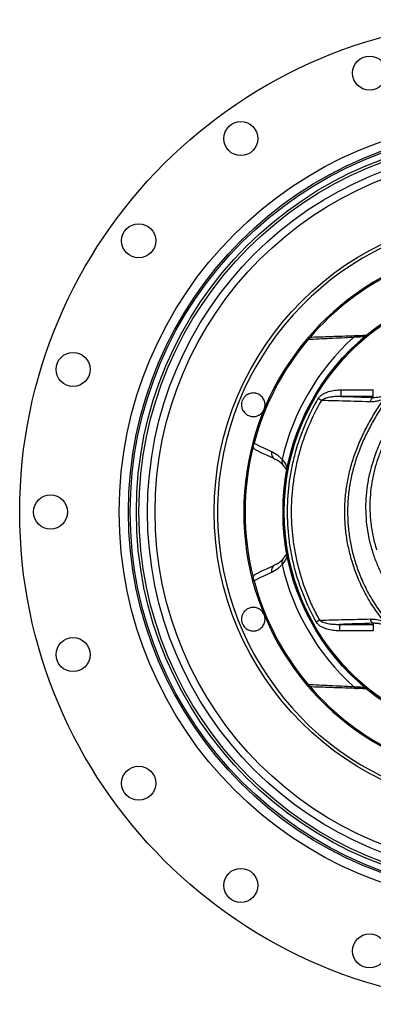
# Model space of a CAD drawing. Header units: millimetres. Extents: x 3040 to 6800, y 3022 to 6782.
# Tile 1 of 9: x 3040 to 4389, y 3022 to 6782. Entities that reach past the tile are written whole.
import ezdxf

# ---------------------------------------------------------------- set-up
doc = ezdxf.new("R2010")
doc.units = ezdxf.units.MM
doc.header["$LTSCALE"] = 5

msp = doc.modelspace()

# ---------------------------------------------------------------- linework, layer by layer
at = {"color": 7, "linetype": 'Continuous', "lineweight": 25}
for p, q in [((4266.9, 5344.1), (4266.9, 5369)), ((4266.9, 5369), (4389.4, 5369)), ((4389.4, 5344.1), (4266.9, 5344.1)), ((4389.4, 5344.1), (4389.4, 5369)), ((4389.4, 5340.2), (4389.4, 5344.1)), ((4389.4, 4477.4), (4389.4, 4473.4)), ((4260.2, 4473.4), (4389.4, 4473.4)), ((4260.2, 4473.4), (4260.2, 4448.4)), ((4389.4, 4448.4), (4260.2, 4448.4)), ((4389.4, 4473.4), (4389.4, 4448.4))]:
    msp.add_line(p, q, dxfattribs=at)
at = {"color": 7, "linetype": 'Continuous', "lineweight": 25, "flags": 128}
for points in [[(4191.5, 5328.3), (4190.1, 5329.1), (4188.7, 5329.9), (4187.2, 5330.8), (4185.6, 5331.7), (4184, 5332.6), (4182.4, 5333.6), (4180.8, 5334.5), (4179.2, 5335.5)], [(4184.1, 4489.4), (4182.8, 4488.6), (4181.3, 4487.8), (4179.8, 4487), (4178.3, 4486.1), (4176.7, 4485.2), (4175.1, 4484.3), (4173.4, 4483.4), (4171.8, 4482.5)]]:
    msp.add_lwpolyline(points, dxfattribs=at)
at = {"color": 7, "linetype": 'Continuous', "lineweight": 25}
for centre, radius in [((4919.7, 4902.5), 1880), ((4375, 6578.7), 65), ((4919.7, 4902.5), 1500), ((3883.7, 6328.4), 65), ((4919.7, 4902.5), 1464.9), ((4919.7, 4902.5), 1458.2), ((4919.7, 4902.5), 1434.8), ((4919.7, 4902.5), 1425), ((4919.7, 4902.5), 1392.3), ((4919.7, 4902.5), 1363.5), ((4919.7, 4902.5), 1137.5), ((3493.8, 5938.4), 65), ((4919.7, 4902.5), 875), ((4919.7, 4902.5), 870), ((3243.4, 5447.1), 65), ((3157.2, 4902.5), 65), ((3243.4, 4357.8), 65), ((3493.8, 3866.5), 65), ((3883.7, 3476.6), 65), ((4375, 3226.2), 65)]:
    msp.add_circle(centre, radius, dxfattribs=at)
for centre, radius, start, end in [((4919.7, 4902.5), 1125, 287.9297, 252.0703), ((4919.7, 4902.5), 1025, 110.5987, 245.0943), ((4919.7, 4902.5), 1020, 115.7892, 139.168), ((4919.7, 4902.5), 874.3, 92.5601, 87.4399), ((4919.7, 4902.5), 901, 132.2903, 167.1467), ((4329.4, 5555.8), 20.7, 92.7189, 140.5514), ((4919.7, 4902.5), 1020, 139.8033, 165.0921), ((4396, 5322.7), 18.7, 110.7419, 178.418), ((4919.7, 4902.5), 1114.7, 157.2083, 157.7917), ((4919.7, 4902.5), 1020, 165.8773, 194.1227), ((4024.2, 5126.3), 24, 163.2649, 243.6383), ((4062.7, 5095.8), 22.6, 161.6587, 221.0253), ((4024.2, 4678.6), 24, 116.3617, 196.7351), ((4062.7, 4709.2), 22.6, 138.9747, 198.3413), ((4919.7, 4902.5), 901, 192.8533, 227.7097), ((4919.7, 4902.5), 1020, 194.9079, 220.1967), ((4919.7, 4902.5), 1114.7, 202.2083, 202.7917), ((4396.2, 4494.4), 18.3, 181.3968, 248.0411), ((4919.7, 4902.5), 1020, 220.832, 244.2108), ((4329.4, 4249.1), 20.7, 219.4486, 267.2811)]:
    msp.add_arc(centre, radius, start, end, dxfattribs=at)
for points, knots in [([(4140.6, 5560.8), (4141.1, 5561.4), (4141.6, 5562.1), (4142.7, 5563.3), (4143.2, 5563.8), (4144, 5564.9), (4144.5, 5565.4), (4145.2, 5566.2), (4145.5, 5566.6), (4146.3, 5567.6), (4146.8, 5568.1), (4147.5, 5568.9), (4147.7, 5569.2), (4147.9, 5569.4)], [0, 0, 0, 0, 0.125, 0.125, 0.25, 0.25, 0.375, 0.375, 0.5, 0.5, 0.75, 0.75, 1, 1, 1, 1]), ([(4313.4, 5569), (4282.8, 5567.5), (4253.3, 5566.1), (4195.9, 5563.4), (4167.9, 5562.1), (4140.6, 5560.8)], [0, 0, 0, 0, 0.5, 0.5, 1, 1, 1, 1]), ([(4154.9, 5570.5), (4182.4, 5571.4), (4210.5, 5572.4), (4268.1, 5574.4), (4297.7, 5575.4), (4328.4, 5576.5)], [0, 0, 0, 0, 0.5, 0.5, 1, 1, 1, 1]), ([(4328.4, 5576.5), (4338.4, 5576.9), (4351.5, 5577.3), (4361.9, 5577.7), (4364.4, 5577.8)], [0, 0, 0, 0, 0.756717, 1, 1, 1, 1]), ([(3972.7, 5294.7), (3973.9, 5297.7), (3974.8, 5300.7), (3975.7, 5305.4), (3975.9, 5306.9), (3976.1, 5310), (3976.2, 5311.6), (3976.1, 5314.6), (3976, 5316.1), (3975.6, 5319.1), (3975.3, 5320.6), (3974.7, 5323.4), (3974.3, 5324.8), (3973.4, 5327.5), (3972.9, 5328.8), (3971.2, 5332.7), (3969.8, 5335.1), (3966.8, 5339.6), (3965.1, 5341.6), (3961.4, 5345.4), (3959.4, 5347.1), (3955.2, 5350.1), (3952.9, 5351.4), (3948.3, 5353.6), (3945.9, 5354.5), (3942.2, 5355.6), (3940.9, 5355.9), (3938.4, 5356.4), (3937.1, 5356.6), (3933.1, 5357), (3930.5, 5357), (3925.2, 5356.6), (3922.5, 5356.2), (3918.5, 5355.2), (3917.1, 5354.7), (3914.5, 5353.8), (3913.2, 5353.2), (3910.6, 5352), (3909.3, 5351.3), (3906.8, 5349.8), (3905.5, 5349), (3901.9, 5346.3), (3899.6, 5344.2), (3896.6, 5340.8), (3895.6, 5339.6), (3893.7, 5337), (3892.9, 5335.7), (3892.1, 5334.3)], [0, 0, 0, 0, 0.0625, 0.0625, 0.09375, 0.09375, 0.125, 0.125, 0.15625, 0.15625, 0.1875, 0.1875, 0.21875, 0.21875, 0.25, 0.25, 0.3125, 0.3125, 0.375, 0.375, 0.4375, 0.4375, 0.5, 0.5, 0.5625, 0.5625, 0.59375, 0.59375, 0.625, 0.625, 0.6875, 0.6875, 0.75, 0.75, 0.78125, 0.78125, 0.8125, 0.8125, 0.84375, 0.84375, 0.875, 0.875, 0.9375, 0.9375, 0.96875, 0.96875, 1, 1, 1, 1]), ([(4179.2, 5335.5), (4181.2, 5339.1), (4183.9, 5342.1), (4188.4, 5346.3), (4189.9, 5347.6), (4193.2, 5350.1), (4194.9, 5351.2), (4200.1, 5354.4), (4203.7, 5356.3), (4211.2, 5359.5), (4215, 5360.9), (4226.7, 5364.6), (4234.6, 5366.3), (4246.6, 5367.9), (4250.7, 5368.3), (4258.8, 5368.9), (4262.9, 5369), (4266.9, 5369)], [0, 0, 0, 0, 0.125, 0.125, 0.1875, 0.1875, 0.25, 0.25, 0.375, 0.375, 0.5, 0.5, 0.75, 0.75, 0.875, 0.875, 1, 1, 1, 1]), ([(4266.9, 5344.1), (4260.4, 5344.2), (4253.9, 5344), (4240.9, 5343.2), (4234.4, 5342.6), (4224.7, 5341.1), (4221.5, 5340.5), (4215.1, 5339.1), (4212, 5338.3), (4207.3, 5336.8), (4205.7, 5336.3), (4202.7, 5335.1), (4201.1, 5334.5), (4198.2, 5333), (4196.7, 5332.3), (4194, 5330.5), (4192.7, 5329.5), (4191.5, 5328.3)], [0, 0, 0, 0, 0.25, 0.25, 0.5, 0.5, 0.625, 0.625, 0.75, 0.75, 0.8125, 0.8125, 0.875, 0.875, 0.9375, 0.9375, 1, 1, 1, 1]), ([(4266.9, 5344.1), (4267.6, 5344), (4308.3, 5342.7), (4349.2, 5341.5), (4389.4, 5340.2)], [0, 0, 0, 0, 0.015264, 1, 1, 1, 1]), ([(4389.4, 5340.2), (4393.1, 5340.2), (4400.7, 5340.1), (4412.2, 5341.9), (4423.7, 5345.2), (4435.2, 5350.1), (4442.5, 5355), (4446.2, 5357.5)], [0, 0, 0, 0, 0.202354, 0.407379, 0.601633, 0.799769, 1, 1, 1, 1]), ([(3887.7, 5323.8), (3886.9, 5320.7), (3886.4, 5317.6), (3886.1, 5313), (3886.1, 5311.4), (3886.3, 5308.3), (3886.4, 5306.8), (3886.8, 5303.9), (3887.1, 5302.4), (3887.8, 5299.6), (3888.3, 5298.2), (3889.7, 5294.1), (3890.9, 5291.5), (3893.7, 5286.8), (3895.4, 5284.5), (3898.9, 5280.5), (3900.8, 5278.6), (3903.8, 5276.2), (3904.9, 5275.4), (3907.1, 5273.9), (3908.2, 5273.2), (3911.5, 5271.4), (3913.9, 5270.3), (3918.7, 5268.6), (3921.3, 5268), (3926.4, 5267.1), (3928.9, 5266.9), (3934.2, 5267), (3936.8, 5267.2), (3942.2, 5268.2), (3944.8, 5269), (3948.7, 5270.5), (3950, 5271.1), (3952.6, 5272.4), (3953.8, 5273.1), (3957.6, 5275.4), (3959.9, 5277.2), (3963.2, 5280.4), (3964.3, 5281.5), (3966.3, 5283.9), (3967.3, 5285.1), (3969.1, 5287.7), (3969.9, 5289), (3971.4, 5291.8), (3972.1, 5293.2), (3972.7, 5294.7)], [0, 0, 0, 0, 0.0625, 0.0625, 0.09375, 0.09375, 0.125, 0.125, 0.15625, 0.15625, 0.1875, 0.1875, 0.25, 0.25, 0.3125, 0.3125, 0.375, 0.375, 0.40625, 0.40625, 0.4375, 0.4375, 0.5, 0.5, 0.5625, 0.5625, 0.625, 0.625, 0.6875, 0.6875, 0.75, 0.75, 0.78125, 0.78125, 0.8125, 0.8125, 0.875, 0.875, 0.90625, 0.90625, 0.9375, 0.9375, 0.96875, 0.96875, 1, 1, 1, 1]), ([(4171.8, 4482.5), (4153.4, 4515.2), (4137.4, 4548.8), (4109.8, 4617.5), (4098.3, 4652.6), (4084.5, 4706.4), (4080.4, 4724.6), (4075.2, 4752), (4073.6, 4761.3), (4070.7, 4779.8), (4069.4, 4789.1), (4063.8, 4835.6), (4061.7, 4872.7), (4062.3, 4946.7), (4065, 4983.7), (4071.4, 5029.9), (4072.9, 5039.1), (4076.1, 5057.6), (4077.8, 5066.8), (4083.5, 5094.3), (4087.9, 5112.5), (4102.7, 5166.3), (4114.9, 5201.3), (4143.6, 5269.7), (4160.2, 5303), (4179.2, 5335.5)], [0, 0, 0, 0, 0.125, 0.125, 0.25, 0.25, 0.3125, 0.3125, 0.34375, 0.34375, 0.375, 0.375, 0.5, 0.5, 0.625, 0.625, 0.65625, 0.65625, 0.6875, 0.6875, 0.75, 0.75, 0.875, 0.875, 1, 1, 1, 1]), ([(4191.5, 5328.3), (4172.8, 5296.5), (4156.5, 5263.8), (4128.2, 5196.8), (4116.3, 5162.5), (4101.7, 5109.7), (4097.4, 5091.9), (4091.8, 5064.9), (4090.1, 5055.8), (4086.9, 5037.8), (4085.5, 5028.7), (4079.2, 4983.4), (4076.5, 4947.2), (4075.7, 4874.5), (4077.7, 4838.1), (4083.2, 4792.6), (4084.4, 4783.4), (4087.2, 4765.2), (4088.8, 4756.1), (4092.2, 4738), (4094, 4729), (4098, 4711), (4100.1, 4702.1), (4111.5, 4657.7), (4122.9, 4622.9), (4143.3, 4571.9), (4150.7, 4555), (4166.6, 4521.8), (4175.1, 4505.5), (4184.1, 4489.4)], [0, 0, 0, 0, 0.125, 0.125, 0.25, 0.25, 0.3125, 0.3125, 0.34375, 0.34375, 0.375, 0.375, 0.5, 0.5, 0.625, 0.625, 0.65625, 0.65625, 0.6875, 0.6875, 0.71875, 0.71875, 0.75, 0.75, 0.875, 0.875, 0.9375, 0.9375, 1, 1, 1, 1]), ([(4377.3, 5323.2), (4337, 5324.3), (4275, 5326), (4213.2, 5327.7), (4191.5, 5328.3)], [0, 0, 0, 0, 0.649038, 1, 1, 1, 1]), ([(4431.2, 4483.5), (4417.8, 4500.8), (4390.9, 4535.6), (4357.4, 4592.5), (4330.7, 4648.7), (4310.7, 4703.8), (4296.2, 4756.9), (4286.1, 4811), (4280.6, 4865.7), (4279.9, 4920.6), (4283.8, 4975.5), (4292.3, 5029.8), (4305.4, 5083.7), (4323.1, 5136.6), (4344.9, 5188.5), (4370.2, 5238.9), (4398.4, 5287.7), (4419.4, 5318.9), (4429.9, 5334.4)], [0, 0, 0, 0, 0.071629, 0.143435, 0.215065, 0.274774, 0.334691, 0.394602, 0.454303, 0.513994, 0.573901, 0.633816, 0.693518, 0.754624, 0.815919, 0.87735, 0.93878, 1, 1, 1, 1]), ([(4438.4, 5328.7), (4428.1, 5313.3), (4407.5, 5282.4), (4379.7, 5234.1), (4354.7, 5184.3), (4333.2, 5133), (4315.7, 5080.8), (4302.9, 5027.7), (4294.5, 4974.3), (4290.6, 4920.3), (4291.4, 4866.3), (4296.8, 4812.5), (4306.7, 4759.3), (4321, 4707.1), (4340.6, 4652.8), (4366.8, 4597.5), (4399.8, 4541.5), (4426.2, 4507.3), (4439.4, 4490.2)], [0, 0, 0, 0, 0.061411, 0.123029, 0.184642, 0.246117, 0.307408, 0.367015, 0.426833, 0.486643, 0.546239, 0.605859, 0.665688, 0.725524, 0.785153, 0.856711, 0.928443, 1, 1, 1, 1]), ([(4429.9, 5334.4), (4422.1, 5331.3), (4409.6, 5326.2), (4391.8, 5323.4), (4382.1, 5323.3), (4377.3, 5323.2)], [0, 0, 0, 0, 0.4447522, 0.7202477, 1, 1, 1, 1]), ([(3930.5, 5151.4), (3930.7, 5152), (3930.9, 5152.7), (3931.3, 5154.3), (3931.5, 5155.2), (3931.9, 5156.8), (3932.1, 5157.4), (3932.4, 5158.7), (3932.6, 5159.3), (3932.9, 5160.8), (3933.1, 5161.5), (3933.6, 5163.2), (3933.8, 5164), (3934, 5164.9)], [0, 0, 0, 0, 0.25, 0.25, 0.5, 0.5, 0.625, 0.625, 0.75, 0.75, 0.875, 0.875, 1, 1, 1, 1]), ([(3944.3, 5137.1), (3942.8, 5137.8), (3941.3, 5138.6), (3938.6, 5140.6), (3937.3, 5141.7), (3934.9, 5144.1), (3933.8, 5145.5), (3932, 5148.3), (3931.2, 5149.8), (3930.5, 5151.4)], [0, 0, 0, 0, 0.25, 0.25, 0.5, 0.5, 0.75, 0.75, 1, 1, 1, 1]), ([(4001.2, 5133.2), (4008.3, 5129.8), (4015.3, 5125.7), (4025.3, 5118.3), (4028.6, 5115.6), (4035, 5109.6), (4038.2, 5106.4), (4041.3, 5102.9)], [0, 0, 0, 0, 0.5, 0.5, 0.75, 0.75, 1, 1, 1, 1]), ([(4045.7, 5081), (4043.2, 5083.7), (4040.6, 5086.3), (4035.4, 5090.9), (4032.8, 5093), (4024.8, 5098.9), (4019.2, 5102.1), (4013.5, 5104.8)], [0, 0, 0, 0, 0.25, 0.25, 0.5, 0.5, 1, 1, 1, 1]), ([(4059.4, 5061.1), (4059.3, 5061.5), (4055.9, 5069), (4050.7, 5075.1), (4045.7, 5081)], [0, 0, 0, 0, 0.05108, 1, 1, 1, 1]), ([(4045.7, 4724), (4049.3, 4728.2), (4054.7, 4734.5), (4058.3, 4742), (4059.5, 4744.5)], [0, 0, 0, 0, 0.669073, 1, 1, 1, 1]), ([(4041.3, 4702), (4038.2, 4698.5), (4035, 4695.3), (4028.6, 4689.4), (4025.3, 4686.7), (4015.3, 4679.2), (4008.3, 4675.1), (4001.2, 4671.7)], [0, 0, 0, 0, 0.25, 0.25, 0.5, 0.5, 1, 1, 1, 1]), ([(4013.5, 4700.1), (4019.2, 4702.8), (4024.8, 4706), (4032.8, 4711.9), (4035.4, 4714), (4040.6, 4718.7), (4043.2, 4721.2), (4045.7, 4724)], [0, 0, 0, 0, 0.5, 0.5, 0.75, 0.75, 1, 1, 1, 1]), ([(3930.5, 4653.6), (3931.2, 4655.2), (3932, 4656.7), (3933.8, 4659.5), (3934.9, 4660.8), (3937.2, 4663.2), (3938.5, 4664.3), (3941.3, 4666.3), (3942.8, 4667.2), (3944.3, 4667.9)], [0, 0, 0, 0, 0.25, 0.25, 0.5, 0.5, 0.75, 0.75, 1, 1, 1, 1]), ([(3934, 4640.1), (3933.8, 4640.9), (3933.6, 4641.8), (3933.1, 4643.4), (3932.9, 4644.2), (3932.6, 4645.6), (3932.4, 4646.3), (3932.1, 4647.5), (3931.9, 4648.1), (3931.5, 4649.7), (3931.3, 4650.6), (3930.9, 4652.2), (3930.7, 4653), (3930.5, 4653.6)], [0, 0, 0, 0, 0.125, 0.125, 0.25, 0.25, 0.375, 0.375, 0.5, 0.5, 0.75, 0.75, 1, 1, 1, 1]), ([(3972.7, 4510.2), (3971.5, 4513.2), (3970, 4515.9), (3967.3, 4519.9), (3966.3, 4521.1), (3964.3, 4523.5), (3963.2, 4524.6), (3961, 4526.7), (3959.9, 4527.7), (3957.5, 4529.5), (3956.3, 4530.3), (3953.8, 4531.9), (3952.6, 4532.6), (3950, 4533.9), (3948.7, 4534.5), (3944.8, 4536), (3942.1, 4536.7), (3936.8, 4537.7), (3934.1, 4538), (3928.9, 4538), (3926.3, 4537.8), (3921.2, 4537), (3918.6, 4536.3), (3913.8, 4534.6), (3911.5, 4533.6), (3908.1, 4531.7), (3907, 4531), (3904.8, 4529.5), (3903.8, 4528.7), (3900.7, 4526.3), (3898.8, 4524.4), (3895.3, 4520.4), (3893.8, 4518.2), (3891.6, 4514.6), (3891, 4513.4), (3889.8, 4510.8), (3889.2, 4509.5), (3888.3, 4506.8), (3887.8, 4505.4), (3887.1, 4502.6), (3886.8, 4501.1), (3886.2, 4496.6), (3886, 4493.6), (3886.3, 4489), (3886.5, 4487.4), (3887, 4484.3), (3887.3, 4482.7), (3887.7, 4481.2)], [0, 0, 0, 0, 0.0625, 0.0625, 0.09375, 0.09375, 0.125, 0.125, 0.15625, 0.15625, 0.1875, 0.1875, 0.21875, 0.21875, 0.25, 0.25, 0.3125, 0.3125, 0.375, 0.375, 0.4375, 0.4375, 0.5, 0.5, 0.5625, 0.5625, 0.59375, 0.59375, 0.625, 0.625, 0.6875, 0.6875, 0.75, 0.75, 0.78125, 0.78125, 0.8125, 0.8125, 0.84375, 0.84375, 0.875, 0.875, 0.9375, 0.9375, 0.96875, 0.96875, 1, 1, 1, 1]), ([(3892.1, 4470.7), (3893.7, 4467.9), (3895.5, 4465.4), (3898.6, 4461.9), (3899.7, 4460.8), (3901.9, 4458.7), (3903.1, 4457.8), (3905.5, 4456), (3906.7, 4455.2), (3909.3, 4453.6), (3910.6, 4453), (3914.5, 4451.1), (3917.1, 4450.1), (3922.5, 4448.8), (3925.2, 4448.3), (3930.6, 4447.9), (3933.2, 4448), (3937.1, 4448.4), (3938.4, 4448.6), (3941, 4449.1), (3942.3, 4449.4), (3946, 4450.4), (3948.4, 4451.4), (3953, 4453.6), (3955.3, 4454.9), (3959.5, 4457.9), (3961.4, 4459.6), (3965.1, 4463.4), (3966.8, 4465.4), (3969.8, 4469.9), (3971.2, 4472.3), (3972.9, 4476.1), (3973.4, 4477.4), (3974.3, 4480.2), (3974.7, 4481.6), (3975.7, 4485.9), (3976, 4488.8), (3976.2, 4493.4), (3976.1, 4494.9), (3975.9, 4498), (3975.7, 4499.6), (3975.1, 4502.6), (3974.8, 4504.2), (3973.9, 4507.2), (3973.3, 4508.7), (3972.7, 4510.2)], [0, 0, 0, 0, 0.0625, 0.0625, 0.09375, 0.09375, 0.125, 0.125, 0.15625, 0.15625, 0.1875, 0.1875, 0.25, 0.25, 0.3125, 0.3125, 0.375, 0.375, 0.40625, 0.40625, 0.4375, 0.4375, 0.5, 0.5, 0.5625, 0.5625, 0.625, 0.625, 0.6875, 0.6875, 0.75, 0.75, 0.78125, 0.78125, 0.8125, 0.8125, 0.875, 0.875, 0.90625, 0.90625, 0.9375, 0.9375, 0.96875, 0.96875, 1, 1, 1, 1]), ([(4260.2, 4448.4), (4252, 4448.4), (4243.8, 4449), (4227.7, 4451.2), (4219.7, 4452.9), (4207.9, 4456.6), (4204, 4458), (4196.5, 4461.3), (4192.8, 4463.2), (4185.8, 4467.5), (4182.5, 4470), (4178, 4474.2), (4176.6, 4475.7), (4174, 4478.9), (4172.8, 4480.7), (4171.8, 4482.5)], [0, 0, 0, 0, 0.25, 0.25, 0.5, 0.5, 0.625, 0.625, 0.75, 0.75, 0.875, 0.875, 0.9375, 0.9375, 1, 1, 1, 1]), ([(4184.1, 4489.4), (4216.2, 4490.2), (4248.3, 4491), (4312.8, 4492.5), (4345.3, 4493.2), (4377.9, 4493.9)], [0, 0, 0, 0, 0.5, 0.5, 1, 1, 1, 1]), ([(4184.1, 4489.4), (4185.3, 4488.2), (4186.6, 4487.2), (4189.4, 4485.3), (4190.9, 4484.5), (4195.3, 4482.3), (4198.5, 4481.2), (4204.8, 4479.2), (4208, 4478.4), (4214.4, 4477), (4217.7, 4476.4), (4227.4, 4474.9), (4234, 4474.2), (4247.1, 4473.4), (4253.6, 4473.3), (4260.2, 4473.4)], [0, 0, 0, 0, 0.0625, 0.0625, 0.125, 0.125, 0.25, 0.25, 0.375, 0.375, 0.5, 0.5, 0.75, 0.75, 1, 1, 1, 1]), ([(4377.9, 4493.9), (4384.5, 4493.8), (4397.8, 4493.4), (4415.8, 4489.5), (4426.9, 4485.2), (4431.2, 4483.5)], [0, 0, 0, 0, 0.3740323, 0.7575581, 1, 1, 1, 1]), ([(4451.4, 4459.2), (4450.3, 4459.9), (4445.1, 4463.4), (4435.2, 4468.7), (4420.9, 4474), (4405.3, 4477.2), (4394.7, 4477.3), (4389.4, 4477.4)], [0, 0, 0, 0, 0.05391, 0.261583, 0.476043, 0.734526, 1, 1, 1, 1]), ([(4147.9, 4235.6), (4147.7, 4235.8), (4147.5, 4236.1), (4146.8, 4236.9), (4146.3, 4237.4), (4145.2, 4238.7), (4144.5, 4239.5), (4143.2, 4241.1), (4142.7, 4241.7), (4141.7, 4242.9), (4141.1, 4243.5), (4140.6, 4244.2)], [0, 0, 0, 0, 0.25, 0.25, 0.5, 0.5, 0.75, 0.75, 0.875, 0.875, 1, 1, 1, 1]), ([(4140.6, 4244.2), (4167.9, 4242.9), (4195.9, 4241.6), (4253.3, 4238.8), (4282.8, 4237.4), (4313.4, 4236)], [0, 0, 0, 0, 0.5, 0.5, 1, 1, 1, 1]), ([(4328.4, 4228.4), (4297.7, 4229.5), (4268.1, 4230.5), (4210.5, 4232.6), (4182.4, 4233.5), (4154.9, 4234.5)], [0, 0, 0, 0, 0.5, 0.5, 1, 1, 1, 1]), ([(4363.3, 4227.2), (4361.2, 4227.3), (4351.2, 4227.6), (4338.5, 4228.1), (4328.4, 4228.4)], [0, 0, 0, 0, 0.211823, 1, 1, 1, 1])]:
    msp.add_open_spline(points, degree=3, knots=knots, dxfattribs=at)
for points in [[(4147.9, 5569.4), (4150.2, 5570), (4152.5, 5570.4), (4154.9, 5570.5)], [(3934, 5164.9), (3956.4, 5154.3), (3978.8, 5143.8), (4001.2, 5133.2)], [(4013.5, 5104.8), (3990.4, 5115.6), (3967.3, 5126.3), (3944.3, 5137.1)], [(3944.3, 4667.9), (3967.3, 4678.6), (3990.4, 4689.4), (4013.5, 4700.1)], [(4001.2, 4671.7), (3978.8, 4661.2), (3956.4, 4650.6), (3934, 4640.1)], [(4389.4, 4477.4), (4346, 4476.1), (4303, 4474.7), (4260.2, 4473.4)], [(4154.9, 4234.5), (4152.5, 4234.6), (4150.2, 4234.9), (4147.9, 4235.6)]]:
    msp.add_open_spline(points, degree=3, dxfattribs=at)
at = {"color": 8, "linetype": 'Continuous', "lineweight": 25}
for points, knots in [([(4357.4, 5571.6), (4354, 5571.4), (4341.4, 5570.7), (4325.3, 5569.7), (4313.4, 5569)], [0, 0, 0, 0, 0.2644695, 1, 1, 1, 1]), ([(4540.9, 4505.7), (4534.3, 4511.8), (4512.8, 4531.7), (4480.7, 4569.6), (4446, 4619.2), (4419, 4668.5), (4398.5, 4716.1), (4383.4, 4761.2), (4372, 4807.4), (4364.4, 4855), (4360.9, 4903.8), (4361.7, 4953.5), (4366.8, 5003), (4374.5, 5043.4), (4386, 5088.4), (4402.5, 5137.7), (4429.1, 5198.3), (4460.6, 5256.7), (4496.7, 5313.7), (4537.5, 5368.7), (4577.3, 5415.8), (4605, 5442.5), (4615.9, 5453)], [0, 0, 0, 0, 0.025011, 0.081244, 0.137644, 0.193891, 0.238386, 0.283026, 0.327668, 0.372165, 0.418757, 0.465515, 0.51228, 0.55888, 0.581327, 0.643002, 0.704894, 0.766866, 0.82865, 0.89325, 0.958051, 1, 1, 1, 1]), ([(4615.9, 5435.5), (4607.9, 5427.6), (4583.8, 5404.1), (4547.8, 5361.4), (4508.5, 5308.5), (4473.9, 5253.4), (4446.9, 5202.6), (4425.8, 5156.7), (4409.7, 5116), (4398.4, 5080.9), (4389, 5043.9), (4381.5, 5005), (4376.5, 4957), (4375.7, 4908.4), (4379.4, 4858.5), (4387.5, 4807.9), (4397, 4774.4), (4401.8, 4757.6)], [0, 0, 0, 0, 0.0448379, 0.133262, 0.2216848, 0.3074132, 0.3931453, 0.4516286, 0.5101405, 0.5685741, 0.5998773, 0.6639674, 0.7280548, 0.7939915, 0.8599283, 0.9296765, 1, 1, 1, 1]), ([(4041.3, 5102.9), (4047.2, 5095.4), (4055, 5085.4), (4059.8, 5073.1), (4061, 5070.1)], [0, 0, 0, 0, 0.751431, 1, 1, 1, 1]), ([(4061.5, 4735.5), (4059, 4729.8), (4053.6, 4717.7), (4045.5, 4707.5), (4041.3, 4702)], [0, 0, 0, 0, 0.468198, 1, 1, 1, 1]), ([(4313.4, 4236), (4321.3, 4235.5), (4335, 4234.7), (4349, 4233.8), (4355.1, 4233.5), (4356.5, 4233.4)], [0, 0, 0, 0, 0.505266, 0.883148, 1, 1, 1, 1])]:
    msp.add_open_spline(points, degree=3, knots=knots, dxfattribs=at)

doc.saveas('drawing.dxf')
